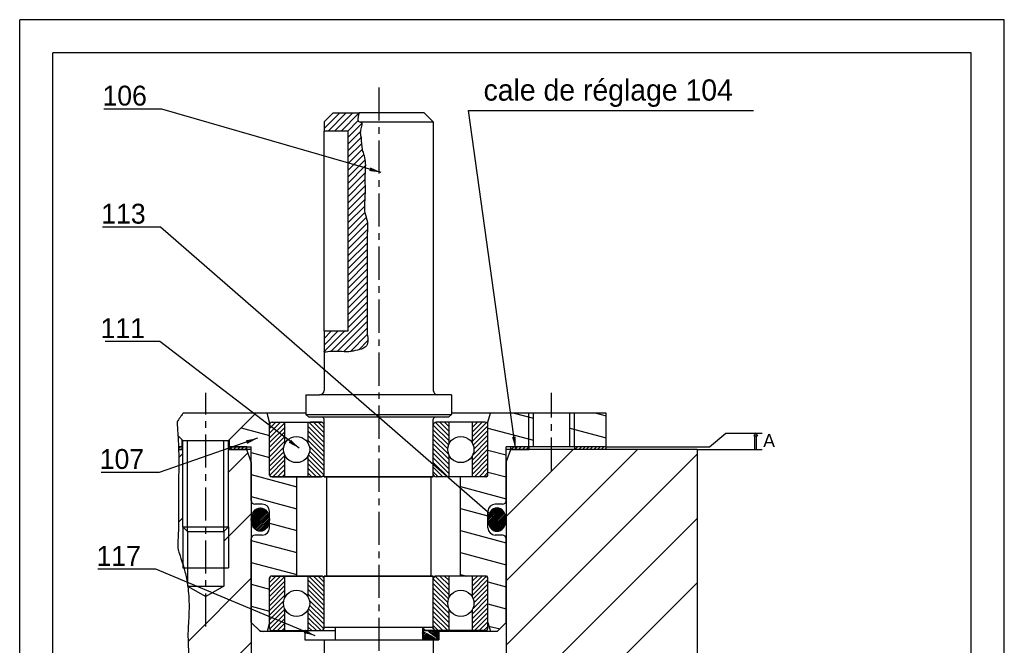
# Model space of a CAD drawing. Extents: x -58 to 1347, y -203 to 217.
# Tile 9 of 10: x 659 to 956, y 28 to 217. Entities that reach past the tile are written whole.
import ezdxf

# ---------------------------------------------------------------- set-up
doc = ezdxf.new("R2010")
doc.units = 0
doc.header["$LTSCALE"] = 8
doc.header["$MEASUREMENT"] = 0
doc.linetypes.add('CENTER', pattern=[2, 1.25, -0.25, 0.25, -0.25])
for name, color, linetype in [('001_GEARBOX_LH', 160, 'CONTINUOUS'), ('003_OUTPUT_SHAFT', 7, 'CONTINUOUS'), ('006_INPUT_SHAFT', 150, 'CONTINUOUS'), ('007_BEARING_HOUSING', 7, 'CONTINUOUS'), ('008_COVER', 7, 'CONTINUOUS'), ('06', 7, 'CONTINUOUS'), ('AXES', 5, 'CENTER'), ('BRGS', 7, 'CONTINUOUS'), ('FIXINGS', 70, 'CONTINUOUS'), ('HACHURES', 5, 'CONTINUOUS'), ('MERGE', 7, 'CONTINUOUS')]:
    doc.layers.add(name, color=color, linetype=linetype)
doc.styles.get("Standard").update_dxf_attribs({"font": 'txt', "height": 4})
doc.styles.add('STYLE1', font='romans.shx')
doc.dimstyles.new('FOCAS1', dxfattribs={"dimtxt": 3.5, "dimasz": 3.5, "dimexe": 1, "dimexo": 1, "dimgap": 1, "dimtad": 1, "dimdec": 7, "dimtxsty": 'STYLE1', "dimcen": 0, "dimclre": 256, "dimclrt": 4, "dimazin": 3, "dimtfac": 1, "dimtdec": 4, "dimtofl": 0, "dimtmove": 0, "dimatfit": 3, "dimtolj": 1})
pattern_1 = [(45, (-51.13952, -449.9045), (-0.24267905, 0.24267905), [])]

msp = doc.modelspace()

# ---------------------------------------------------------------- hatches: boundary and pattern name
at = {"layer": 'HACHURES'}
h = msp.add_hatch(dxfattribs=at)
h.set_pattern_fill('ANSI31', color=5, scale=11.2, style=0)
h.set_pattern_definition([(45, (567.9587, -2.9945), (-0.9899495, 0.9899495), [])])
edge = h.paths.add_edge_path()
edge.add_line((758.24, 183.33), (758.24, 122.93))
edge.add_line((758.24, 183.33), (751.1, 183.33))
edge.add_line((751.1, 186.08), (751.1, 183.33))
edge.add_line((753.85, 188.82), (751.1, 186.08))
edge.add_line((753.85, 188.82), (761.65, 188.82))
edge.add_spline(control_points=[(761.65, 188.82), (761.29, 187.47), (760.88, 185.96), (762.96, 186.19), (761.99, 183.65), (761.99, 182.3), (762.38, 181.22), (762.16, 179.9), (762.62, 177.59), (762.58, 177.58), (762.58, 177.58)], knot_values=[0, 0, 0, 0, 1.718993, 1.921767, 3.478636, 4.491709, 4.883443, 5.518131, 7.253835, 7.277567, 7.277567, 7.277567, 7.277567], degree=3, periodic=0)
edge.add_spline(control_points=[(762.58, 177.58), (762.67, 177.37), (763.05, 176.45), (763.74, 173.99), (763.39, 170.85), (763.43, 167.21), (763.55, 163.39), (762.94, 159.45), (764.46, 155.68), (763.96, 152.02), (764.1, 148.2), (764.07, 144.31), (764.08, 140.85), (764.08, 137.55), (764.08, 134.1), (764.08, 130.64), (764.07, 127.18), (764.12, 124.68), (763.95, 121.98), (764.79, 119.36), (762.76, 117.4), (760.91, 117.31), (758.82, 116.56), (756.96, 116.84), (755.33, 116.81), (754.05, 116.78), (752.95, 117.03), (751.07, 116.28), (751.1, 116.91), (751.1, 116.97)], knot_values=[10.632559, 10.632559, 10.632559, 10.632559, 11.06276, 12.490726, 15.366325, 16.885935, 19.317309, 22.559144, 24.126065, 26.766136, 29.298819, 31.324965, 34.060263, 35.782487, 37.504712, 40.543932, 42.266156, 43.988381, 45.204068, 47.43283, 48.43572, 50.001408, 50.78425, 52.571813, 53.382915, 53.889853, 54.90373, 55.917648, 56.018955, 56.018955, 56.018955, 56.018955], degree=3, periodic=0)
edge.add_line((751.1, 122.93), (751.1, 116.8))
edge.add_line((758.24, 122.93), (751.1, 122.93))
h = msp.add_hatch(dxfattribs=at)
h.set_pattern_fill('ANSI31', color=256, scale=8, angle=180, style=0)
h.set_pattern_definition([(225, (728.7619, 5.6811), (0.707107, -0.707107), [])])
edge = h.paths.add_edge_path()
edge.add_arc((742.8, 87.24), 3.95, 152.3479, 207.6521)
edge.add_line((739.29, 85.4), (739.29, 79))
edge.add_line((739.29, 79), (735.45, 79))
edge.add_line((735.45, 79), (734.63, 79.82))
edge.add_line((734.63, 79.82), (734.63, 94.65))
edge.add_line((734.63, 94.65), (735.45, 95.47))
edge.add_line((735.45, 95.47), (739.32, 95.47))
edge.add_line((739.32, 95.47), (739.29, 89.07))
h = msp.add_hatch(dxfattribs=at)
h.set_pattern_fill('ANSI31', color=256, scale=8, angle=90, style=0)
h.set_pattern_definition([(135, (728.7619, 5.6811), (-0.707107, -0.707107), [])])
edge = h.paths.add_edge_path()
edge.add_line((746.3, 95.47), (746.3, 89.07))
edge.add_arc((742.8, 87.24), 3.95, 332.3479, 387.6521, ccw=False)
edge.add_line((746.3, 85.4), (746.3, 79))
edge.add_line((746.3, 79), (750.28, 79))
edge.add_line((750.28, 79), (751.1, 79.82))
edge.add_line((751.1, 79.82), (751.1, 94.65))
edge.add_line((751.1, 94.65), (750.28, 95.47))
edge.add_line((750.28, 95.47), (746.3, 95.47))
h = msp.add_hatch(dxfattribs=at)
h.set_pattern_fill('ANSI31', color=256, scale=8, angle=90, style=0)
h.set_pattern_definition([(135, (728.7619, 5.6811), (-0.707107, -0.707107), [])])
edge = h.paths.add_edge_path()
edge.add_arc((792.35, 87.24), 3.95, 152.3479, 207.6521)
edge.add_line((788.85, 85.4), (788.85, 79))
edge.add_line((788.85, 79), (784.87, 79))
edge.add_line((784.87, 79), (784.05, 79.82))
edge.add_line((784.05, 79.82), (784.05, 94.65))
edge.add_line((784.05, 94.65), (784.87, 95.47))
edge.add_line((784.87, 95.47), (788.85, 95.47))
edge.add_line((788.85, 95.47), (788.85, 89.07))
h = msp.add_hatch(dxfattribs=at)
h.set_pattern_fill('ANSI31', color=256, scale=8, angle=180, style=0)
h.set_pattern_definition([(225, (728.7619, 5.6811), (0.707107, -0.707107), [])])
edge = h.paths.add_edge_path()
edge.add_arc((792.35, 87.24), 3.95, 332.3479, 387.6521)
edge.add_line((795.85, 89.07), (795.85, 95.47))
edge.add_line((795.85, 95.47), (799.7, 95.47))
edge.add_line((799.7, 95.47), (800.52, 94.65))
edge.add_line((800.52, 94.65), (800.52, 79.82))
edge.add_line((800.52, 79.82), (799.7, 79))
edge.add_line((799.7, 79), (795.85, 79))
edge.add_line((795.85, 79), (795.85, 85.4))
h = msp.add_hatch(dxfattribs=at)
h.set_pattern_fill('ANSI31', color=256, scale=6.4, style=0)
h.set_pattern_definition([(45, (567.9587, -2.9945), (-0.5656854, 0.5656854), [])])
h.paths.add_polyline_path([(812.88, 87.24), (812.88, 88.04), (807.39, 88.04), (807.39, 87.24)])
h.paths.add_polyline_path([(826.6, 87.24), (836.21, 87.24), (836.21, 88.04), (826.6, 88.04)])
h = msp.add_hatch(dxfattribs=at)
h.set_pattern_fill('ANSI31', color=256, scale=2.7456, style=0)
h.set_pattern_definition(pattern_1)
edge = h.paths.add_edge_path()
edge.add_ellipse((803.27, 66.09), major_axis=(0, -3.52), ratio=0.779625, start_angle=0, end_angle=360, ccw=False)
edge = h.paths.add_edge_path()
edge.add_ellipse((731.88, 66.09), major_axis=(0, -3.52), ratio=0.779625, start_angle=0, end_angle=360)
h = msp.add_hatch(dxfattribs=at)
h.set_pattern_fill('ANSI31', color=256, scale=8, angle=180, style=0)
h.set_pattern_definition([(225, (728.7619, -40.7195), (0.707107, -0.707107), [])])
edge = h.paths.add_edge_path()
edge.add_arc((742.8, 40.84), 3.95, 152.3479, 207.6521)
edge.add_line((739.29, 39), (739.29, 32.6))
edge.add_line((739.29, 32.6), (735.45, 32.6))
edge.add_line((735.45, 32.6), (734.63, 33.42))
edge.add_line((734.63, 33.42), (734.63, 48.25))
edge.add_line((734.63, 48.25), (735.45, 49.07))
edge.add_line((735.45, 49.07), (739.32, 49.07))
edge.add_line((739.32, 49.07), (739.29, 42.67))
h = msp.add_hatch(dxfattribs=at)
h.set_pattern_fill('ANSI31', color=256, scale=8, angle=90, style=0)
h.set_pattern_definition([(135, (728.7619, -40.7195), (-0.707107, -0.707107), [])])
edge = h.paths.add_edge_path()
edge.add_line((746.3, 49.07), (746.3, 42.67))
edge.add_arc((742.8, 40.84), 3.95, 332.3479, 387.6521, ccw=False)
edge.add_line((746.3, 39), (746.3, 32.6))
edge.add_line((746.3, 32.6), (750.28, 32.6))
edge.add_line((750.28, 32.6), (751.1, 33.42))
edge.add_line((751.1, 33.42), (751.1, 48.25))
edge.add_line((751.1, 48.25), (750.28, 49.07))
edge.add_line((750.28, 49.07), (746.3, 49.07))
h = msp.add_hatch(dxfattribs=at)
h.set_pattern_fill('ANSI31', color=256, scale=8, angle=90, style=0)
h.set_pattern_definition([(135, (728.7619, -40.7195), (-0.707107, -0.707107), [])])
edge = h.paths.add_edge_path()
edge.add_arc((792.35, 40.84), 3.95, 152.3479, 207.6521)
edge.add_line((788.85, 39), (788.85, 32.6))
edge.add_line((788.85, 32.6), (784.87, 32.6))
edge.add_line((784.87, 32.6), (784.05, 33.42))
edge.add_line((784.05, 33.42), (784.05, 48.25))
edge.add_line((784.05, 48.25), (784.87, 49.07))
edge.add_line((784.87, 49.07), (788.85, 49.07))
edge.add_line((788.85, 49.07), (788.85, 42.67))
h = msp.add_hatch(dxfattribs=at)
h.set_pattern_fill('ANSI31', color=256, scale=8, angle=180, style=0)
h.set_pattern_definition([(225, (728.7619, -40.7195), (0.707107, -0.707107), [])])
edge = h.paths.add_edge_path()
edge.add_arc((792.35, 40.84), 3.95, 332.3479, 387.6521)
edge.add_line((795.85, 42.67), (795.85, 49.07))
edge.add_line((795.85, 49.07), (799.7, 49.07))
edge.add_line((799.7, 49.07), (800.52, 48.25))
edge.add_line((800.52, 48.25), (800.52, 33.42))
edge.add_line((800.52, 33.42), (799.7, 32.6))
edge.add_line((799.7, 32.6), (795.85, 32.6))
edge.add_line((795.85, 32.6), (795.85, 39))
h = msp.add_hatch(dxfattribs=at)
h.set_pattern_fill('ANSI31', color=256, scale=2.7456, style=0)
h.set_pattern_definition(pattern_1)
edge = h.paths.add_edge_path()
edge.add_line((785.7, 32.6), (785.7, 29.85))
edge.add_line((780.75, 32.6), (785.7, 32.6))
edge.add_line((780.75, 33.6), (780.75, 29.85))
edge.add_line((780.75, 29.85), (785.7, 29.85))

# ---------------------------------------------------------------- linework, layer by layer
at = {"layer": '001_GEARBOX_LH', "color": 7}
for p, q in [((722.27, 88.04), (729.14, 88.04)), ((722.27, 87.24), (727.76, 87.24)), ((729.14, 83.46), (727.76, 87.24)), ((806.01, 83.46), (807.39, 87.24)), ((863.67, 87.24), (863.67, 17.22)), ((729.14, 83.46), (729.14, -3.37)), ((806.01, 83.46), (806.01, -3.37)), ((709.92, 62.53), (709.92, 46.05)), ((720.9, 62.53), (720.9, 46.05)), ((708.54, 51.54), (722.27, 51.54)), ((709.92, 46.05), (720.9, 46.05)), ((709.92, 46.05), (715.41, 42.88)), ((720.9, 46.05), (715.41, 42.88))]:
    msp.add_line(p, q, dxfattribs=at)
at = {"layer": '001_GEARBOX_LH', "color": 5}
for p, q in [((708.54, 63.9), (708.54, 51.54)), ((722.27, 63.9), (722.27, 51.54))]:
    msp.add_line(p, q, dxfattribs=at)
at = {"layer": '003_OUTPUT_SHAFT'}
for p, q in [((781.3, 188.82), (761.65, 188.82)), ((751.1, 122.93), (751.1, 183.33))]:
    msp.add_line(p, q, dxfattribs=at)
at = {"layer": '003_OUTPUT_SHAFT', "color": 5}
for points, knots in [([(761.65, 188.82), (761.29, 187.47), (760.88, 185.96), (762.96, 186.19), (761.99, 183.65), (761.99, 182.3), (762.38, 181.22), (762.16, 179.9), (762.62, 177.59), (762.58, 177.58), (762.58, 177.58)], [0, 0, 0, 0, 1.718993, 1.921767, 3.478636, 4.491709, 4.883443, 5.518131, 7.253835, 7.277567, 7.277567, 7.277567, 7.277567]), ([(762.58, 177.58), (762.67, 177.37), (763.05, 176.45), (763.74, 173.99), (763.39, 170.85), (763.43, 167.21), (763.55, 163.39), (762.94, 159.45), (764.46, 155.68), (763.96, 152.02), (764.1, 148.2), (764.07, 144.31), (764.08, 140.85), (764.08, 137.55), (764.08, 134.1), (764.08, 130.64), (764.07, 127.18), (764.12, 124.68), (763.95, 121.98), (764.79, 119.36), (762.76, 117.4), (760.91, 117.31), (758.82, 116.56), (756.96, 116.84), (755.33, 116.81), (754.05, 116.78), (752.95, 117.03), (751.07, 116.28), (751.1, 116.91), (751.1, 116.97)], [10.632559, 10.632559, 10.632559, 10.632559, 11.06276, 12.490726, 15.366325, 16.885935, 19.317309, 22.559144, 24.126065, 26.766136, 29.298819, 31.324965, 34.060263, 35.782487, 37.504712, 40.543932, 42.266156, 43.988381, 45.204068, 47.43283, 48.43572, 50.001408, 50.78425, 52.571813, 53.382915, 53.889853, 54.90373, 55.917648, 56.018955, 56.018955, 56.018955, 56.018955])]:
    msp.add_open_spline(points, degree=3, knots=knots, dxfattribs=at)
at = {"layer": '006_INPUT_SHAFT', "color": 7}
for p, q in [((753.85, 188.82), (751.1, 186.08)), ((753.85, 188.82), (761.65, 188.82)), ((784.05, 186.08), (781.3, 188.82)), ((751.1, 186.08), (751.1, 183.33)), ((762.13, 186.08), (784.05, 186.08)), ((784.05, 186.08), (784.05, 105.08)), ((751.1, 122.93), (751.1, 116.8)), ((751.1, 116.8), (751.1, 105.08)), ((745.61, 103.71), (749.73, 103.71)), ((745.61, 103.71), (745.61, 97.85)), ((785.42, 103.71), (749.73, 103.71)), ((789.54, 103.71), (785.42, 103.71)), ((789.54, 103.71), (789.54, 97.85)), ((745.61, 97.85), (746.48, 96.97)), ((745.61, 97.85), (789.54, 97.85)), ((750.28, 95.47), (746.98, 95.47)), ((751.1, 79), (751.1, 96.42)), ((784.05, 79), (784.05, 96.42)), ((788.17, 95.47), (784.87, 95.47)), ((789.54, 97.85), (788.67, 96.97)), ((751.1, 79), (784.05, 79)), ((751.86, 79), (751.86, 49.07)), ((783.29, 79), (783.29, 49.07)), ((751.1, 49.07), (784.05, 49.07)), ((751.1, 33.1), (751.1, 49.07)), ((784.05, 33.1), (784.05, 49.07)), ((754.4, 33.6), (754.4, 29.85)), ((780.75, 33.6), (780.75, 29.85)), ((751.1, 29.85), (751.1, 24.91)), ((780.75, 32.6), (784.05, 32.6)), ((784.05, 29.85), (784.05, 24.91))]:
    msp.add_line(p, q, dxfattribs=at)
at = {"layer": '006_INPUT_SHAFT', "color": 7, "linetype": 'CONTINUOUS'}
for p, q in [((758.24, 183.33), (751.1, 183.33)), ((758.24, 183.33), (758.24, 122.93)), ((758.24, 122.93), (751.1, 122.93))]:
    msp.add_line(p, q, dxfattribs=at)
at = {"layer": '006_INPUT_SHAFT', "color": 7}
for centre, radius, start, end in [((749.73, 105.08), 1.37, 270, 0), ((785.42, 105.08), 1.37, 180, 270), ((750.55, 96.42), 0.549, 360, 90), ((784.6, 96.42), 0.549, 90, 180)]:
    msp.add_arc(centre, radius, start, end, dxfattribs=at)
at = {"layer": '007_BEARING_HOUSING', "color": 7}
for p, q in [((745.61, 98.22), (708.59, 98.22)), ((730.51, 98.22), (722.55, 90.26)), ((734.63, 95.47), (733.89, 98.22)), ((836.21, 98.22), (789.54, 98.22)), ((800.52, 95.47), (801.26, 98.22)), ((814.25, 88.04), (814.25, 98.22)), ((825.23, 88.04), (825.23, 98.22)), ((836.21, 87.24), (836.21, 98.22)), ((734.63, 79.55), (734.63, 95.47)), ((788.67, 96.97), (746.48, 96.97)), ((800.52, 79.55), (800.52, 95.47)), ((708.27, 87.24), (708.27, 90.26)), ((722.55, 87.24), (722.55, 90.26)), ((708.54, 87.24), (707.23, 87.24)), ((729.14, 87.24), (722.27, 87.24)), ((729.14, 71.86), (729.14, 88.04)), ((836.21, 88.04), (806.01, 88.04)), ((806.01, 71.86), (806.01, 88.04)), ((863.67, 87.24), (806.01, 87.24)), ((750.28, 79), (735.18, 79)), ((742.86, 49.07), (742.86, 79)), ((767.57, 79), (751.1, 79)), ((784.05, 79), (767.57, 79)), ((799.97, 79), (784.87, 79)), ((792.28, 49.07), (792.28, 79)), ((732.43, 70.76), (730.23, 70.76)), ((734.63, 63.62), (734.63, 68.57)), ((800.52, 63.62), (800.52, 68.57)), ((804.91, 70.76), (802.72, 70.76)), ((729.14, 35.07), (729.14, 60.33)), ((732.43, 61.43), (730.23, 61.43)), ((804.91, 61.43), (802.72, 61.43)), ((806.01, 35.07), (806.01, 60.33)), ((734.63, 35.07), (734.63, 48.52)), ((750.28, 49.07), (735.18, 49.07)), ((784.05, 49.07), (751.1, 49.07)), ((799.97, 49.07), (784.87, 49.07)), ((800.52, 35.07), (800.52, 48.52)), ((729.14, 35.07), (731.88, 32.32)), ((734.63, 35.07), (733.89, 32.32)), ((800.52, 35.07), (801.26, 32.32)), ((806.01, 35.07), (803.27, 32.32)), ((734.63, 32.32), (731.88, 32.32)), ((745.34, 32.32), (734.63, 32.32)), ((800.52, 32.32), (785.7, 32.32)), ((803.27, 32.32), (800.52, 32.32))]:
    msp.add_line(p, q, dxfattribs=at)
at = {"layer": '007_BEARING_HOUSING', "color": 5}
for p, q in [((812.88, 88.04), (812.88, 98.22)), ((826.6, 88.04), (826.6, 98.22))]:
    msp.add_line(p, q, dxfattribs=at)
at = {"layer": '007_BEARING_HOUSING', "color": 7}
for centre, radius, start, end in [((735.18, 79.55), 0.549, 180, 270), ((799.97, 79.55), 0.549, 270, 0), ((730.23, 71.86), 1.1, 180, 270), ((804.91, 71.86), 1.1, 270, 0), ((732.43, 68.57), 2.2, 360, 90), ((802.72, 68.57), 2.2, 90, 180), ((732.43, 63.62), 2.2, 270, 0), ((802.72, 63.62), 2.2, 180, 270), ((730.23, 60.33), 1.1, 90, 180), ((804.91, 60.33), 1.1, 0, 90), ((735.18, 48.52), 0.549, 90, 180), ((799.97, 48.52), 0.549, 0, 90)]:
    msp.add_arc(centre, radius, start, end, dxfattribs=at)
at = {"layer": '008_COVER'}
msp.add_line((745.34, 29.85), (754.4, 29.85), dxfattribs=at)
at = {"layer": 'AXES', "linetype": 'CENTER'}
for p, q in [((767.57, 196.49), (767.57, -63.6)), ((715.41, 33.82), (715.41, 104.3)), ((819.74, 80.87), (819.74, 104.3))]:
    msp.add_line(p, q, dxfattribs=at)
at = {"layer": 'BRGS', "color": 7}
for p, q in [((735.45, 95.47), (750.28, 95.47)), ((739.29, 89.07), (739.29, 95.47)), ((746.3, 89.07), (746.3, 95.47)), ((799.7, 95.47), (784.87, 95.47)), ((788.85, 89.07), (788.85, 95.47)), ((795.85, 89.07), (795.85, 95.47)), ((734.63, 79.82), (734.63, 94.65)), ((751.1, 79.82), (751.1, 94.65)), ((784.05, 79.82), (784.05, 94.65)), ((800.52, 79.82), (800.52, 94.65)), ((739.29, 79), (739.29, 85.4)), ((746.3, 79), (746.3, 85.4)), ((788.85, 79), (788.85, 85.4)), ((795.85, 79), (795.85, 85.4)), ((735.45, 79), (750.28, 79)), ((784.05, 79), (751.1, 79)), ((799.7, 79), (784.87, 79)), ((734.63, 33.42), (734.63, 48.25)), ((735.45, 49.07), (750.28, 49.07)), ((739.29, 42.67), (739.29, 49.07)), ((746.3, 42.67), (746.3, 49.07)), ((784.05, 49.07), (751.1, 49.07)), ((751.1, 33.42), (751.1, 48.25)), ((784.05, 33.42), (784.05, 48.25)), ((799.7, 49.07), (784.87, 49.07)), ((788.85, 42.67), (788.85, 49.07)), ((795.85, 42.67), (795.85, 49.07)), ((800.52, 33.42), (800.52, 48.25)), ((739.29, 32.6), (739.29, 39)), ((746.3, 32.6), (746.3, 39)), ((788.85, 32.6), (788.85, 39)), ((795.85, 32.6), (795.85, 39)), ((751.1, 33.6), (784.05, 33.6)), ((735.45, 32.6), (754.4, 32.6)), ((784.87, 32.6), (780.75, 32.6)), ((799.7, 32.6), (784.87, 32.6))]:
    msp.add_line(p, q, dxfattribs=at)
for centre in [(742.8, 87.24), (792.35, 87.24), (742.8, 40.84), (792.35, 40.84)]:
    msp.add_circle(centre, 3.95, dxfattribs=at)
for centre, start, end in [((735.45, 94.65), 90, 180), ((750.28, 94.65), 360, 90), ((784.87, 94.65), 90, 180), ((799.7, 94.65), 0, 90), ((735.45, 79.82), 180, 270), ((750.28, 79.82), 270, 0), ((784.87, 79.82), 180, 270), ((799.7, 79.82), 270, 0), ((735.45, 48.25), 90, 180), ((750.28, 48.25), 360, 90), ((784.87, 48.25), 90, 180), ((799.7, 48.25), 0, 90), ((735.45, 33.42), 180, 270), ((750.28, 33.42), 270, 0), ((784.87, 33.42), 180, 270), ((799.7, 33.42), 270, 0)]:
    msp.add_arc(centre, 0.824, start, end, dxfattribs=at)
at = {"layer": 'FIXINGS', "color": 7}
for p, q in [((730.51, 98.22), (708.59, 98.22)), ((722.27, 89.98), (730.51, 98.22)), ((708.54, 89.98), (707.01, 91.52)), ((708.54, 89.98), (722.27, 89.98)), ((708.54, 63.9), (708.54, 89.98)), ((722.27, 63.9), (722.27, 89.98)), ((708.54, 63.9), (722.27, 63.9)), ((709.92, 62.53), (708.54, 63.9)), ((709.92, 62.53), (720.9, 62.53)), ((722.27, 63.9), (720.9, 62.53)), ((745.34, 32.6), (745.34, 29.85)), ((780.75, 32.6), (785.7, 32.6)), ((780.75, 29.85), (785.7, 29.85)), ((785.7, 32.6), (785.7, 29.85))]:
    msp.add_line(p, q, dxfattribs=at)
at = {"layer": 'FIXINGS', "color": 5}
for p, q in [((709.92, 62.53), (709.92, 89.98)), ((720.9, 62.53), (720.9, 89.98))]:
    msp.add_line(p, q, dxfattribs=at)
at = {"layer": 'FIXINGS', "color": 7}
msp.add_ellipse((731.88, 66.09), major_axis=(0, -3.52), ratio=0.779625, dxfattribs=at)
at = {"layer": 'FIXINGS', "color": 7, "extrusion": (0, 0, -1)}
msp.add_ellipse((803.27, 66.09), major_axis=(0, -3.52), ratio=0.779625, dxfattribs=at)
at = {"layer": 'HACHURES'}
for p, q in [((808.42, 98.22), (814.25, 96.66)), ((833.15, 98.22), (836.21, 97.4)), ((726.07, 93.78), (734.63, 91.49)), ((800.52, 93.71), (814.25, 90.03)), ((825.23, 93.71), (836.21, 90.77)), ((867.31, 88.04), (872.25, 92.2)), ((872.25, 92.2), (883.21, 92.2)), ((707.21, 87.61), (707.64, 88.04)), ((707.97, 87.24), (708.27, 87.54)), ((722.27, 80.39), (728.12, 86.25)), ((727.76, 88.04), (722.55, 88.04)), ((722.68, 87.24), (723.48, 88.04)), ((723.81, 87.24), (724.61, 88.04)), ((724.94, 87.24), (725.74, 88.04)), ((726.07, 87.24), (726.87, 88.04)), ((727.2, 87.24), (727.76, 87.8)), ((729.14, 86.33), (734.63, 84.86)), ((800.52, 87.08), (806.01, 85.61)), ((806.01, 47.65), (845.6, 87.24)), ((806.01, 67.06), (826.19, 87.24)), ((812.88, 88.04), (807.39, 88.04)), ((807.39, 87.24), (812.88, 87.24)), ((836.21, 88.04), (867.31, 88.04)), ((863.67, 87.24), (883.21, 87.24)), ((707.27, 84.8), (708.54, 86.08)), ((806.01, 28.23), (863.67, 85.89)), ((800.52, 80.46), (806.01, 78.99)), ((729.14, 79.71), (742.86, 76.03)), ((792.28, 76.04), (806.01, 72.36)), ((729.14, 73.08), (742.86, 69.4)), ((792.28, 69.41), (800.52, 67.21)), ((707.21, 65.33), (708.54, 66.67)), ((720.9, 59.61), (729.14, 67.84)), ((806.01, 8.82), (863.67, 66.48)), ((734.63, 64.98), (742.86, 62.78)), ((792.28, 62.79), (806.01, 59.11)), ((729.14, 59.83), (742.86, 56.15)), ((792.28, 56.16), (806.01, 52.48)), ((729.14, 53.2), (742.86, 49.53)), ((709.59, 48.29), (709.92, 48.62)), ((710.07, 29.37), (729.14, 48.43)), ((792.28, 49.54), (794.01, 49.07)), ((729.14, 46.58), (734.63, 45.11)), ((800.52, 47.33), (806.01, 45.86)), ((832.46, 15.85), (863.67, 47.06)), ((729.14, 39.95), (734.63, 38.48)), ((800.52, 40.7), (806.01, 39.23)), ((731.52, 32.69), (732.88, 32.32)), ((800.81, 34), (804.07, 33.13)), ((712.53, 12.41), (729.14, 29.01))]:
    msp.add_line(p, q, dxfattribs=at)
at = {"layer": 'HACHURES', "color": 1}
for p, q in [((881.29, 92.27), (880.77, 91.35)), ((881.29, 92.27), (881.82, 91.35)), ((880.77, 91.35), (881.82, 91.35)), ((881.04, 87.24), (881.04, 91.35)), ((881.54, 87.24), (881.54, 91.35))]:
    msp.add_line(p, q, dxfattribs=at)
at = {"layer": 'HACHURES', "color": 7}
for p, q in [((708.27, 88.04), (707.2, 88.04)), ((707.23, 87.24), (708.27, 87.24))]:
    msp.add_line(p, q, dxfattribs=at)
at = {"layer": 'MERGE', "color": 8}
msp.add_line((956.28, 216.93), (659.28, 216.93), dxfattribs=at)
at = {"layer": 'MERGE', "color": 7}
for p, q in [((659.28, -203.07), (659.28, 216.93)), ((956.28, -203.07), (956.28, 216.93)), ((946.28, 206.93), (669.28, 206.93)), ((669.28, -193.07), (669.28, 206.93)), ((946.28, -193.07), (946.28, 206.93))]:
    msp.add_line(p, q, dxfattribs=at)
at = {"layer": 'MERGE'}
for p, q in [((727.76, 87.24), (727.76, 88.04)), ((807.39, 87.24), (807.39, 88.04)), ((812.88, 88.04), (812.88, 87.24)), ((826.6, 88.04), (826.6, 87.24)), ((754.4, 29.85), (780.75, 29.85))]:
    msp.add_line(p, q, dxfattribs=at)
at = {"layer": 'MERGE', "color": 5}
for points, knots in [([(708.59, 98.22), (708.35, 97.91), (708.13, 97.62), (707.52, 96.77), (707.19, 96.29), (706.9, 95.81), (706.83, 95.7), (706.78, 95.6)], [3.235381, 3.235381, 3.235381, 3.235381, 4.679829, 4.679829, 7.799715, 7.799715, 8.895318, 8.895318, 8.895318, 8.895318]), ([(706.78, 95.6), (706.78, 95.44), (706.78, 95.23), (706.81, 94.43), (706.86, 93.69), (706.96, 92.24), (707, 91.63), (707.07, 90.65), (707.09, 90.33), (707.12, 89.74), (707.14, 89.46), (707.16, 88.91), (707.18, 88.64), (707.21, 87.84), (707.22, 87.31), (707.26, 85.76), (707.27, 84.76), (707.27, 81.86), (707.24, 80.07), (707.19, 77.78), (707.18, 77.17), (707.17, 76.03), (707.16, 75.51), (707.16, 74.67), (707.16, 74.36), (707.16, 73.7), (707.16, 73.37), (707.17, 72.33), (707.18, 71.61), (707.21, 69.33), (707.23, 67.68), (707.21, 65.33), (707.2, 64.74), (707.18, 63.76), (707.17, 63.39), (707.15, 62.64), (707.13, 62.27), (707.1, 61.58), (707.09, 61.26), (707.04, 60.34), (707.01, 59.81), (706.96, 58.68), (706.95, 58.19), (706.96, 57.73), (706.96, 57.63), (706.96, 57.57)], [19.582584, 19.582584, 19.582584, 19.582584, 20.872322, 20.872322, 23.69549, 23.69549, 25.402651, 25.402651, 26.177612, 26.177612, 26.804839, 26.804839, 27.432067, 27.432067, 28.686521, 28.686521, 31.195431, 31.195431, 36.213251, 36.213251, 38.147966, 38.147966, 39.907346, 39.907346, 41.043538, 41.043538, 42.179729, 42.179729, 44.452113, 44.452113, 48.996879, 48.996879, 50.456673, 50.456673, 51.362472, 51.362472, 52.211833, 52.211833, 53.061193, 53.061193, 54.759915, 54.759915, 57.290022, 57.290022, 58.505628, 58.505628, 58.505628, 58.505628]), ([(706.96, 57.57), (706.98, 57.51), (707, 57.4), (707.12, 56.95), (707.27, 56.46), (707.61, 55.4), (707.76, 54.93), (708.18, 53.64), (708.47, 52.72), (709.09, 50.52), (709.41, 49.25), (709.74, 47.5), (709.79, 47.22), (709.88, 46.66), (709.92, 46.38), (710.03, 45.57), (710.1, 45.04), (710.25, 43.49), (710.31, 42.51), (710.39, 39.98), (710.36, 38.56), (710.26, 36.06), (710.2, 34.98), (710.09, 33.19), (710.06, 32.47), (710.04, 31.85), (710.04, 31.77), (710.04, 31.6), (710.04, 31.51), (710.04, 31.23), (710.04, 31.04), (710.05, 30.41), (710.06, 29.94), (710.1, 28.46), (710.15, 27.31), (710.22, 24.64), (710.23, 23.12), (710.13, 20.43), (710.07, 19.37), (709.97, 18.26)], [61.859205, 61.859205, 61.859205, 61.859205, 63.02356, 63.02356, 65.480716, 65.480716, 66.986757, 66.986757, 69.128606, 69.128606, 71.270454, 71.270454, 71.675549, 71.675549, 72.080644, 72.080644, 72.890834, 72.890834, 74.511214, 74.511214, 77.345077, 77.345077, 80.17894, 80.17894, 83.012803, 83.012803, 83.464364, 83.464364, 83.915925, 83.915925, 84.819047, 84.819047, 86.625292, 86.625292, 89.966804, 89.966804, 93.308316, 93.308316, 95.272256, 95.272256, 95.272256, 95.272256])]:
    msp.add_open_spline(points, degree=3, knots=knots, dxfattribs=at)

# ---------------------------------------------------------------- texts
at = {"layer": '003_OUTPUT_SHAFT', "color": 7, "insert": (697.27, 158.35), "char_height": 6, "attachment_point": 6}
msp.add_mtext('\\A1;113', dxfattribs=at)
at = {"layer": '06', "color": 7, "char_height": 6, "attachment_point": 6}
for s, insert in [('\\A1;106', (697.64, 193.98)), ('\\A1;111', (697.07, 123.87)), ('\\A1;107', (696.82, 84.35)), ('\\A1;117', (695.83, 55.14))]:
    msp.add_mtext(s, dxfattribs=dict(at, insert=insert))
at = {"layer": 'HACHURES', "color": 7}
msp.add_text('A', height=4, dxfattribs=at).set_placement((883.55, 87.96))
at = {"layer": 'HACHURES', "color": 7, "insert": (799.21, 194.75), "char_height": 6.4, "attachment_point": 4}
msp.add_mtext('cale de réglage 104', dxfattribs=at)

# ---------------------------------------------------------------- leaders
at = {"layer": '003_OUTPUT_SHAFT', "color": 5, "annotation_type": 0, "has_hookline": 1, "hookline_direction": 1, "text_width": 12.96}
msp.add_leader([(803.53, 65.71), (701.77, 154.29), (698.27, 154.29)], dimstyle='FOCAS1', override={"dimtxsty": 'STANDARD', "dimclrt": 7}, dxfattribs=at)
at = {"layer": '06', "color": 5, "annotation_type": 0, "has_hookline": 1, "hookline_direction": 1}
for points, text_width in [([(768.27, 170.86), (702.14, 189.92), (698.64, 189.92)], 13.02), ([(743.55, 87.64), (701.57, 119.86), (698.07, 119.86)], 11.96), ([(731.02, 90.64), (701.32, 80.29), (697.82, 80.29)], 12.95), ([(748.38, 31.07), (700.33, 51.13), (696.83, 51.13)], 12.95)]:
    msp.add_leader(points, dimstyle='FOCAS1', override={"dimtxsty": 'STANDARD', "dimclrt": 7}, dxfattribs=dict(at, text_width=text_width))
at = {"layer": 'HACHURES', "annotation_type": 0, "has_hookline": 1, "hookline_direction": 0, "text_width": 81.43}
msp.add_leader([(808.84, 87.63), (794.71, 189.56), (798.21, 189.56)], dimstyle='FOCAS1', override={"dimtxsty": 'STANDARD', "dimclrt": 7}, dxfattribs=at)

doc.saveas('drawing.dxf')
